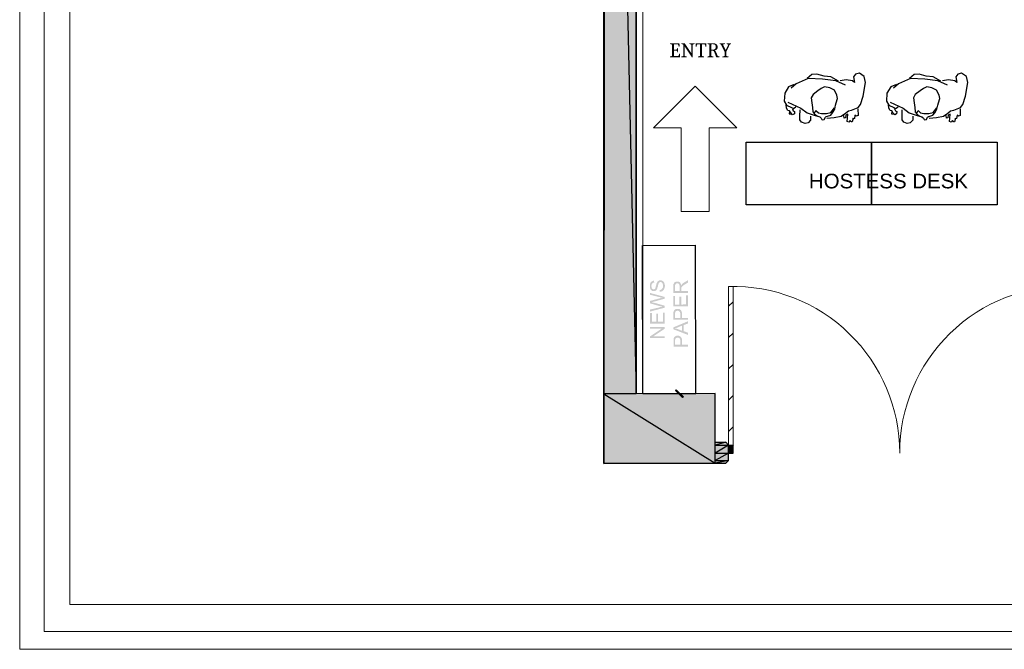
# Model space of a CAD drawing. Header units: millimetres. Extents: x 13115352 to 26511604, y 2875787 to 5794155.
# Tile 64 of 115: x 13220366 to 13227428, y 2880201 to 2884718. Entities that reach past the tile are written whole.
import ezdxf

# ---------------------------------------------------------------- set-up
doc = ezdxf.new("R2010")
doc.units = ezdxf.units.MM
doc.layers.get('0').update_dxf_attribs({"lineweight": 0})
doc.layers.get('Defpoints').update_dxf_attribs({"lineweight": 0})
doc.layers.add('A Counter', color=7, linetype='Continuous', lineweight=25)
doc.layers.add('CKD Equipments', color=5, linetype='Continuous', lineweight=0)
doc.layers.add('CT-WALL HATCH', color=250, linetype='Continuous')
doc.layers.add('CT_PARTITION WALL', color=6, linetype='Continuous')
doc.styles.add('Arial', font='arial.ttf')

# ---------------------------------------------------------------- blocks, each defined once
blk = doc.blocks.new('R87')
at = {"color": 0, "linetype": 'ByBlock'}
for p, q in [((-200.5, 798.4), (-258.1, 779.2)), ((-63.6, 788.8), (-200.5, 798.4)), ((20.4, 769.6), (-63.6, 788.8)), ((-258.1, 779.2), (-289.4, 728.8)), ((-289.4, 728.8), (-275, 692.8)), ((-275, 692.8), (-246.1, 673.6)), ((-246.1, 673.6), (-190.9, 690.4)), ((-190.9, 690.4), (-205.3, 668.8)), ((54.1, 748), (20.4, 769.6)), ((85.3, 685.6), (54.1, 748)), ((68.5, 748), (133.3, 755.2)), ((133.3, 755.2), (142.9, 738.4)), ((142.9, 738.4), (133.3, 724)), ((133.3, 724), (166.9, 721.6)), ((171.7, 712), (164.5, 709.6)), ((164.5, 709.6), (200.6, 702.4)), ((166.9, 721.6), (171.7, 712)), ((200.6, 695.2), (188.6, 680.8)), ((200.6, 702.4), (200.6, 695.2)), ((-205.3, 668.8), (-210.1, 604)), ((-210.1, 604), (-193.3, 546.4)), ((-154.9, 601.6), (-190.9, 500.8)), ((94.9, 654.4), (85.3, 685.6)), ((121.3, 628), (94.9, 654.4)), ((154.9, 589.6), (121.3, 628)), ((169.3, 654.4), (128.5, 652)), ((128.5, 652), (140.5, 635.2)), ((140.5, 635.2), (169.3, 632.8)), ((171.7, 620.8), (147.7, 613.6)), ((174.1, 520), (154.9, 589.6)), ((203, 654.4), (169.3, 654.4)), ((169.3, 632.8), (171.7, 620.8)), ((188.6, 680.8), (207.8, 671.2)), ((207.8, 671.2), (203, 654.4)), ((-190.9, 529.6), (-224.5, 450.5)), ((-190.9, 500.8), (-193.3, 368.9)), ((-95.5, 496.9), (-116.6, 448.1)), ((-50.1, 526.3), (-95.5, 496.9)), ((-16.5, 535.6), (-50.1, 526.3)), ((28.1, 528), (-16.5, 535.6)), ((51.7, 522.1), (28.1, 528)), ((91.2, 517.9), (51.7, 522.1)), ((128.5, 481.6), (80.5, 515.2)), ((129.9, 500.3), (91.2, 517.9)), ((156, 483.4), (129.9, 500.3)), ((188.6, 448.1), (174.1, 520)), ((-224.5, 450.5), (-226.9, 380.9)), ((-116.6, 448.1), (-121.6, 396)), ((-121.6, 396), (-100.6, 364.9)), ((142.9, 440.9), (128.5, 481.6)), ((147.7, 390.5), (142.9, 440.9)), ((167.8, 454), (156, 483.4)), ((173.6, 440.6), (167.8, 454)), ((181.2, 433), (173.6, 440.6)), ((203.1, 422.1), (181.2, 433)), ((194.7, 391), (206.4, 399.4)), ((209, 408.6), (203.1, 422.1)), ((206.4, 399.4), (209, 408.6)), ((-226.9, 380.9), (-238.9, 308.9)), ((-238.9, 308.9), (-231.7, 258.5)), ((-193.3, 368.9), (-186.1, 227.3)), ((-100.6, 364.9), (-72.8, 333.8)), ((-72.8, 333.8), (-33.3, 289.3)), ((49.1, 285.1), (94.6, 295.2)), ((94.6, 295.2), (140, 302.8)), ((123.7, 332.9), (142.9, 359.3)), ((135.7, 328.1), (123.7, 332.9)), ((142.9, 316.1), (135.7, 328.1)), ((135.7, 301.7), (142.9, 316.1)), ((140, 302.8), (163.5, 326.3)), ((142.9, 359.3), (147.7, 390.5)), ((154.9, 246.5), (171.7, 328.1)), ((163.5, 326.3), (176.2, 355.7)), ((171.7, 328.1), (181.4, 378.5)), ((176.2, 355.7), (182.1, 375.9)), ((182.1, 375.9), (194.7, 391)), ((-231.7, 258.5), (-186.1, 217.7)), ((-186.1, 227.3), (-123.7, 112.1)), ((-33.3, 289.3), (1.2, 274.2)), ((1.2, 274.2), (49.1, 285.1)), ((114.1, 181.7), (154.9, 246.5)), ((183.8, 284.9), (224.6, 287.3)), ((224.6, 287.3), (251, 265.7)), ((251, 200.9), (229.4, 181.7)), ((251, 265.7), (260.6, 236.9)), ((260.6, 236.9), (251, 200.9)), ((-123.7, 112.1), (-75.6, 66.5)), ((66.1, 47.3), (114.1, 181.7)), ((123.7, 107.3), (104.5, 131.3)), ((114.1, 88.1), (123.7, 107.3)), ((128.5, 97.7), (147.7, 107.3)), ((193.4, 179.3), (130.9, 174.5)), ((147.7, 107.3), (152.5, 121.7)), ((152.5, 121.7), (176.5, 121.7)), ((188.6, 104.9), (171.7, 88.1)), ((176.5, 121.7), (188.6, 104.9)), ((229.4, 181.7), (193.4, 179.3)), ((-116.5, 92.9), (-87.6, 37.7)), ((-87.6, 37.7), (-20.4, 6.5)), ((-20.4, 6.5), (58.9, 8.9)), ((58.9, 8.9), (97.3, 35.3)), ((126.1, 40.1), (90.1, 32.9)), ((97.3, 35.3), (114.1, 88.1)), ((147.7, 54.5), (126.1, 40.1)), ((150.1, 71.3), (147.7, 54.5)), ((171.7, 88.1), (150.1, 71.3)), ((157.3, 71.3), (181.4, 71.3)), ((181.4, 97.7), (174.1, 97.7)), ((181.4, 71.3), (181.4, 97.7))]:
    blk.add_line(p, q, dxfattribs=at)

msp = doc.modelspace()

# ---------------------------------------------------------------- hatches: boundary and pattern name
at = {"true_color": 0xdcdcdc}
h = msp.add_hatch(color=254, dxfattribs=at)
h.paths.add_polyline_path([(13224786.7, 2892350.6), (13224557.1, 2892350.6), (13224786.7, 2882033.7)])
h.paths.add_polyline_path([(13224557.1, 2892350.6), (13224786.7, 2882033.7), (13224557.1, 2882033.7)])
at = {"true_color": 0x545454}
for points in [[(13224957.7, 2882766.3), (13224956.2, 2882779.2), (13224959.1, 2882779.2), (13224960.5, 2882779.2), (13224962, 2882779.2), (13224963.4, 2882780.6), (13224964.8, 2882780.6), (13224966.3, 2882780.6), (13224966.3, 2882782.1), (13224967.7, 2882782.1), (13224969.1, 2882783.5), (13224970.6, 2882783.5), (13224972, 2882784.9), (13224972, 2882786.4), (13224973.4, 2882786.4), (13224974.9, 2882787.8), (13224974.9, 2882789.2), (13224976.3, 2882790.7), (13224976.3, 2882792.1), (13224977.7, 2882793.5), (13224977.7, 2882795), (13224979.2, 2882796.4), (13224979.2, 2882797.9), (13224979.2, 2882799.3), (13224979.2, 2882800.7), (13224980.6, 2882802.2), (13224980.6, 2882803.6), (13224980.6, 2882805), (13224980.6, 2882806.5), (13224980.6, 2882807.9), (13224980.6, 2882809.3), (13224980.6, 2882810.8), (13224980.6, 2882812.2), (13224980.6, 2882813.6), (13224980.6, 2882816.5), (13224980.6, 2882817.9), (13224979.1, 2882819.4), (13224979.1, 2882820.8), (13224979.1, 2882822.3), (13224977.7, 2882823.7), (13224977.7, 2882825.1), (13224977.7, 2882826.6), (13224976.3, 2882828), (13224976.3, 2882829.4), (13224974.8, 2882829.4), (13224973.4, 2882830.9), (13224973.4, 2882832.3), (13224971.9, 2882832.3), (13224970.5, 2882833.7), (13224969.1, 2882833.7), (13224967.6, 2882835.2), (13224966.2, 2882835.2), (13224964.8, 2882835.1), (13224963.3, 2882835.1), (13224961.9, 2882835.1), (13224960.5, 2882835.1), (13224959, 2882835.1), (13224957.6, 2882833.7), (13224956.2, 2882833.7), (13224954.7, 2882833.7), (13224954.7, 2882832.3), (13224953.3, 2882832.3), (13224953.3, 2882830.8), (13224951.9, 2882829.4), (13224950.4, 2882829.4), (13224950.4, 2882828), (13224949, 2882826.5), (13224949, 2882825.1), (13224949, 2882823.6), (13224947.6, 2882822.2), (13224947.6, 2882820.8), (13224947.6, 2882819.3), (13224946.1, 2882817.9), (13224946.1, 2882816.5), (13224946.1, 2882815), (13224944.7, 2882813.6), (13224944.7, 2882810.7), (13224944.7, 2882809.3), (13224943.3, 2882807.9), (13224943.3, 2882805), (13224943.3, 2882803.5), (13224941.9, 2882800.7), (13224941.9, 2882799.2), (13224941.9, 2882797.8), (13224940.4, 2882796.4), (13224940.4, 2882794.9), (13224940.4, 2882793.5), (13224940.4, 2882792.1), (13224939, 2882790.6), (13224939, 2882789.2), (13224939, 2882787.8), (13224937.6, 2882787.8), (13224937.6, 2882786.3), (13224937.6, 2882784.9), (13224936.1, 2882783.4), (13224934.7, 2882782), (13224934.7, 2882780.6), (13224933.3, 2882779.1), (13224931.8, 2882777.7), (13224930.4, 2882776.3), (13224929, 2882774.8), (13224927.5, 2882773.4), (13224926.1, 2882773.4), (13224924.7, 2882772), (13224923.2, 2882771.9), (13224921.8, 2882771.9), (13224920.4, 2882770.5), (13224918.9, 2882770.5), (13224917.5, 2882770.5), (13224916.1, 2882770.5), (13224914.6, 2882770.5), (13224913.2, 2882770.5), (13224911.8, 2882770.5), (13224910.3, 2882770.5), (13224908.9, 2882770.5), (13224907.5, 2882770.5), (13224906, 2882771.9), (13224904.6, 2882771.9), (13224903.1, 2882771.9), (13224901.7, 2882773.4), (13224900.3, 2882773.4), (13224900.3, 2882774.8), (13224898.8, 2882774.8), (13224897.4, 2882776.2), (13224896, 2882777.7), (13224894.5, 2882779.1), (13224893.1, 2882780.5), (13224891.7, 2882782), (13224891.6, 2882783.4), (13224890.2, 2882784.8), (13224890.2, 2882786.3), (13224888.8, 2882787.7), (13224888.8, 2882789.1), (13224888.8, 2882790.6), (13224887.3, 2882792), (13224887.3, 2882793.4), (13224887.3, 2882794.9), (13224885.9, 2882796.3), (13224885.9, 2882797.7), (13224885.9, 2882799.2), (13224885.9, 2882800.6), (13224885.9, 2882802), (13224885.9, 2882803.5), (13224885.9, 2882804.9), (13224885.9, 2882806.3), (13224885.9, 2882807.8), (13224885.9, 2882809.2), (13224885.9, 2882810.6), (13224885.9, 2882812.1), (13224885.9, 2882813.5), (13224885.9, 2882815), (13224885.9, 2882816.4), (13224887.3, 2882817.8), (13224887.3, 2882819.3), (13224887.3, 2882820.7), (13224887.3, 2882822.1), (13224888.7, 2882823.6), (13224888.7, 2882825), (13224888.7, 2882826.4), (13224890.2, 2882827.9), (13224890.2, 2882829.3), (13224891.6, 2882830.7), (13224891.6, 2882832.2), (13224893, 2882833.6), (13224893, 2882835.1), (13224894.4, 2882835.1), (13224895.9, 2882836.5), (13224895.9, 2882837.9), (13224897.3, 2882837.9), (13224898.7, 2882839.4), (13224900.2, 2882839.4), (13224900.2, 2882840.8), (13224901.6, 2882840.8), (13224903.1, 2882842.2), (13224904.5, 2882842.2), (13224904.5, 2882843.7), (13224905.9, 2882843.7), (13224907.4, 2882843.7), (13224908.8, 2882843.7), (13224910.2, 2882845.1), (13224911.7, 2882845.1), (13224913.1, 2882845.1), (13224914.5, 2882845.1), (13224916, 2882845.1), (13224917.4, 2882832.2), (13224916, 2882832.2), (13224914.5, 2882832.2), (13224913.1, 2882830.8), (13224911.7, 2882830.8), (13224910.2, 2882830.8), (13224908.8, 2882829.3), (13224907.4, 2882829.3), (13224905.9, 2882829.3), (13224905.9, 2882827.9), (13224904.5, 2882826.5), (13224903.1, 2882826.5), (13224903.1, 2882825), (13224901.6, 2882823.6), (13224900.2, 2882822.1), (13224900.2, 2882820.7), (13224900.2, 2882819.3), (13224898.8, 2882817.8), (13224898.8, 2882816.4), (13224898.8, 2882815), (13224898.8, 2882813.5), (13224897.4, 2882810.7), (13224897.4, 2882809.2), (13224897.4, 2882807.8), (13224897.4, 2882806.4), (13224897.4, 2882804.9), (13224897.4, 2882803.5), (13224897.4, 2882802.1), (13224898.8, 2882800.6), (13224898.8, 2882799.2), (13224898.8, 2882797.7), (13224898.8, 2882796.3), (13224898.8, 2882794.9), (13224900.2, 2882793.4), (13224900.2, 2882792), (13224900.2, 2882790.6), (13224901.7, 2882790.6), (13224901.7, 2882789.1), (13224903.1, 2882787.7), (13224904.6, 2882786.3), (13224906, 2882786.3), (13224906, 2882784.8), (13224907.4, 2882784.8), (13224908.9, 2882783.4), (13224910.3, 2882783.4), (13224911.7, 2882783.4), (13224913.2, 2882783.4), (13224914.6, 2882783.4), (13224916, 2882783.4), (13224917.5, 2882783.4), (13224918.9, 2882784.9), (13224920.3, 2882784.9), (13224921.8, 2882786.3), (13224923.2, 2882787.7), (13224923.2, 2882789.2), (13224924.6, 2882789.2), (13224924.6, 2882790.6), (13224926.1, 2882792), (13224926.1, 2882793.5), (13224926.1, 2882794.9), (13224927.5, 2882796.4), (13224927.5, 2882797.8), (13224927.5, 2882799.2), (13224928.9, 2882800.7), (13224928.9, 2882803.5), (13224928.9, 2882805), (13224930.4, 2882806.4), (13224930.4, 2882807.8), (13224930.4, 2882810.7), (13224930.4, 2882812.1), (13224931.8, 2882813.6), (13224931.8, 2882815), (13224931.8, 2882816.4), (13224933.2, 2882819.3), (13224933.2, 2882820.8), (13224933.2, 2882822.2), (13224933.2, 2882823.6), (13224934.6, 2882825.1), (13224934.6, 2882826.5), (13224934.6, 2882827.9), (13224936.1, 2882829.4), (13224936.1, 2882830.8), (13224937.5, 2882832.2), (13224937.5, 2882833.7), (13224938.9, 2882835.1), (13224938.9, 2882836.5), (13224940.4, 2882838), (13224941.8, 2882839.4), (13224943.2, 2882840.9), (13224944.7, 2882842.3), (13224946.1, 2882843.7), (13224947.5, 2882843.7), (13224949, 2882845.2), (13224950.4, 2882846.6), (13224951.8, 2882846.6), (13224953.3, 2882848), (13224954.7, 2882848.1), (13224956.1, 2882848.1), (13224957.6, 2882848.1), (13224959, 2882848.1), (13224960.4, 2882848.1), (13224961.9, 2882848.1), (13224963.3, 2882848.1), (13224964.8, 2882848.1), (13224966.2, 2882848.1), (13224967.6, 2882848.1), (13224969.1, 2882848.1), (13224970.5, 2882848.1), (13224971.9, 2882846.6), (13224973.4, 2882846.6), (13224974.8, 2882845.2), (13224976.2, 2882843.8), (13224977.7, 2882843.8), (13224979.1, 2882843.8), (13224979.1, 2882842.3), (13224980.5, 2882840.9), (13224982, 2882840.9), (13224983.4, 2882839.5), (13224983.4, 2882838), (13224984.9, 2882838), (13224984.9, 2882836.6), (13224986.3, 2882835.2), (13224987.7, 2882833.7), (13224987.7, 2882832.3), (13224989.2, 2882830.9), (13224989.2, 2882829.4), (13224990.6, 2882828), (13224990.6, 2882826.6), (13224990.6, 2882825.1), (13224992.1, 2882823.7), (13224992.1, 2882822.3), (13224992.1, 2882820.8), (13224992.1, 2882819.4), (13224992.1, 2882818), (13224992.1, 2882816.5), (13224993.5, 2882815.1), (13224993.5, 2882813.7), (13224993.5, 2882812.2), (13224993.5, 2882810.8), (13224993.5, 2882809.4), (13224993.5, 2882806.5), (13224993.5, 2882805.1), (13224993.5, 2882803.6), (13224992.1, 2882802.2), (13224992.1, 2882800.7), (13224992.1, 2882799.3), (13224992.1, 2882797.9), (13224992.1, 2882796.4), (13224992.1, 2882795), (13224992.1, 2882793.6), (13224990.7, 2882792.1), (13224990.7, 2882790.7), (13224989.2, 2882789.3), (13224989.2, 2882787.8), (13224989.2, 2882786.4), (13224987.8, 2882785), (13224987.8, 2882783.5), (13224986.4, 2882782.1), (13224984.9, 2882780.6), (13224984.9, 2882779.2), (13224983.5, 2882777.8), (13224982.1, 2882776.3), (13224980.6, 2882774.9), (13224979.2, 2882774.9), (13224979.2, 2882773.5), (13224977.8, 2882772), (13224976.3, 2882772), (13224974.9, 2882770.6), (13224973.5, 2882769.1), (13224972, 2882769.1), (13224970.6, 2882769.1), (13224969.2, 2882767.7), (13224967.7, 2882767.7), (13224966.3, 2882767.7), (13224964.9, 2882766.3), (13224963.4, 2882766.3), (13224962, 2882766.3), (13224960.6, 2882766.3), (13224959.1, 2882766.3)], [(13224992.3, 2882651.5), (13224887.6, 2882624.1), (13224887.5, 2882638.4), (13224956.4, 2882654.3), (13224957.8, 2882654.3), (13224959.3, 2882655.8), (13224960.7, 2882655.8), (13224962.1, 2882655.8), (13224963.6, 2882655.8), (13224965, 2882655.8), (13224966.4, 2882657.2), (13224967.9, 2882657.2), (13224969.3, 2882657.2), (13224970.7, 2882657.2), (13224972.2, 2882657.2), (13224973.6, 2882658.6), (13224975.1, 2882658.6), (13224976.5, 2882658.6), (13224977.9, 2882658.6), (13224975.1, 2882660.1), (13224972.2, 2882660.1), (13224970.7, 2882660.1), (13224969.3, 2882661.5), (13224966.4, 2882661.5), (13224965, 2882661.5), (13224963.6, 2882661.5), (13224962.1, 2882662.9), (13224960.7, 2882662.9), (13224959.3, 2882662.9), (13224957.8, 2882662.9), (13224887.5, 2882682.9), (13224887.5, 2882700.1), (13224940.5, 2882714.6), (13224942, 2882714.6), (13224943.4, 2882716), (13224944.8, 2882716), (13224946.3, 2882716), (13224947.7, 2882716), (13224949.1, 2882717.4), (13224950.6, 2882717.5), (13224952, 2882717.5), (13224953.4, 2882717.5), (13224954.9, 2882718.9), (13224956.3, 2882718.9), (13224957.8, 2882718.9), (13224959.2, 2882718.9), (13224960.6, 2882720.3), (13224962.1, 2882720.3), (13224963.5, 2882720.3), (13224964.9, 2882720.3), (13224966.4, 2882720.3), (13224967.8, 2882721.8), (13224969.2, 2882721.8), (13224970.7, 2882721.8), (13224972.1, 2882721.8), (13224973.5, 2882721.8), (13224975, 2882721.8), (13224975, 2882723.2), (13224976.4, 2882723.2), (13224975, 2882723.2), (13224973.5, 2882723.2), (13224972.1, 2882723.2), (13224970.7, 2882724.7), (13224969.2, 2882724.7), (13224967.8, 2882724.7), (13224966.4, 2882724.6), (13224964.9, 2882724.6), (13224963.5, 2882726.1), (13224962, 2882726.1), (13224960.6, 2882726.1), (13224959.2, 2882726.1), (13224957.7, 2882727.5), (13224956.3, 2882727.5), (13224954.9, 2882727.5), (13224887.4, 2882744.6), (13224887.4, 2882757.5), (13224992.2, 2882729), (13224992.2, 2882716.1), (13224911.9, 2882694.4), (13224910.4, 2882694.4), (13224909, 2882693), (13224906.1, 2882693), (13224904.7, 2882693), (13224903.3, 2882691.6), (13224901.8, 2882691.6), (13224900.4, 2882691.6), (13224901.8, 2882690.1), (13224903.3, 2882690.1), (13224904.7, 2882690.1), (13224906.1, 2882690.1), (13224907.6, 2882688.7), (13224909, 2882688.7), (13224910.4, 2882688.7), (13224911.9, 2882688.7), (13224992.3, 2882665.8)], [(13225158.7, 2882661.8), (13225054, 2882661.6), (13225053.9, 2882736.2), (13225066.8, 2882736.3), (13225066.9, 2882674.6), (13225098.5, 2882674.6), (13225098.4, 2882732), (13225111.3, 2882732), (13225111.4, 2882674.6), (13225145.8, 2882674.7), (13225145.7, 2882739.2), (13225158.6, 2882739.3)], [(13224992.4, 2882538.1), (13224887.7, 2882538), (13224887.6, 2882612.6), (13224900.5, 2882612.6), (13224900.6, 2882550.9), (13224932.1, 2882551), (13224932.1, 2882608.4), (13224943.5, 2882608.4), (13224945.1, 2882551), (13224979.5, 2882551), (13224979.4, 2882615.6), (13224992.3, 2882615.6)], [(13224992.6, 2882433.4), (13224887.8, 2882433.2), (13224887.8, 2882446.1), (13224969.5, 2882500.8), (13224887.7, 2882500.7), (13224887.7, 2882513.6), (13224992.5, 2882513.7), (13224992.5, 2882500.8), (13224910.8, 2882446.2), (13224992.6, 2882446.3)]]:
    msp.add_hatch(color=251, dxfattribs=at).paths.add_polyline_path(points)
h = msp.add_hatch(color=251, dxfattribs=at)
h.paths.add_polyline_path([(13225158.6, 2882757.9), (13225053.9, 2882757.8), (13225053.8, 2882803.7), (13225053.8, 2882805.1), (13225053.8, 2882806.6), (13225053.8, 2882809.4), (13225053.8, 2882810.9), (13225055.2, 2882812.3), (13225055.2, 2882813.7), (13225055.2, 2882815.2), (13225055.2, 2882816.6), (13225055.2, 2882818), (13225055.2, 2882819.5), (13225055.2, 2882820.9), (13225056.6, 2882820.9), (13225056.6, 2882822.4), (13225056.6, 2882823.8), (13225058.1, 2882825.2), (13225058.1, 2882826.7), (13225059.5, 2882828.1), (13225059.5, 2882829.5), (13225060.9, 2882831), (13225062.4, 2882832.4), (13225063.8, 2882833.8), (13225065.2, 2882833.8), (13225065.2, 2882835.3), (13225066.7, 2882835.3), (13225068.1, 2882836.7), (13225069.5, 2882836.7), (13225071, 2882838.2), (13225072.4, 2882838.2), (13225073.8, 2882839.6), (13225075.3, 2882839.6), (13225076.7, 2882839.6), (13225078.1, 2882839.6), (13225079.6, 2882839.6), (13225082.4, 2882839.6), (13225083.9, 2882839.6), (13225085.3, 2882839.6), (13225086.7, 2882839.6), (13225088.2, 2882839.6), (13225089.6, 2882839.6), (13225091.1, 2882839.6), (13225092.5, 2882838.2), (13225093.9, 2882838.2), (13225095.4, 2882838.2), (13225095.4, 2882836.8), (13225096.8, 2882836.8), (13225098.2, 2882835.3), (13225099.7, 2882833.9), (13225101.1, 2882833.9), (13225101.1, 2882832.5), (13225102.5, 2882832.5), (13225102.5, 2882831), (13225104, 2882831), (13225104, 2882829.6), (13225105.4, 2882828.2), (13225105.4, 2882826.7), (13225106.9, 2882826.7), (13225106.9, 2882825.3), (13225106.9, 2882823.9), (13225108.3, 2882822.4), (13225108.3, 2882821), (13225108.3, 2882819.6), (13225109.7, 2882818.1), (13225109.7, 2882816.7), (13225109.7, 2882815.3), (13225109.7, 2882813.8), (13225111.2, 2882812.4), (13225111.2, 2882810.9), (13225111.2, 2882812.4), (13225112.6, 2882813.8), (13225112.6, 2882815.3), (13225114, 2882816.7), (13225114, 2882818.1), (13225115.5, 2882818.1), (13225115.5, 2882819.6), (13225116.9, 2882821), (13225118.3, 2882821), (13225118.3, 2882822.4), (13225119.8, 2882823.9), (13225121.2, 2882823.9), (13225121.2, 2882825.3), (13225122.6, 2882825.3), (13225124.1, 2882826.8), (13225125.5, 2882828.2), (13225126.9, 2882828.2), (13225128.4, 2882829.6), (13225128.4, 2882831.1), (13225129.8, 2882831.1), (13225158.5, 2882848.3), (13225158.5, 2882831.1), (13225137, 2882818.2), (13225134.1, 2882816.7), (13225132.7, 2882815.3), (13225131.3, 2882815.3), (13225131.3, 2882813.8), (13225129.8, 2882813.8), (13225128.4, 2882812.4), (13225127, 2882811), (13225125.5, 2882811), (13225125.5, 2882809.5), (13225124.1, 2882809.5), (13225122.7, 2882808.1), (13225121.2, 2882806.7), (13225119.8, 2882805.2), (13225118.4, 2882805.2), (13225116.9, 2882803.8), (13225116.9, 2882802.3), (13225115.5, 2882802.3), (13225115.5, 2882800.9), (13225114.1, 2882799.5), (13225114.1, 2882798), (13225112.6, 2882796.6), (13225112.6, 2882795.2), (13225112.6, 2882793.7), (13225112.6, 2882792.3), (13225112.6, 2882790.9), (13225112.6, 2882789.4), (13225112.6, 2882788), (13225112.7, 2882786.6), (13225112.7, 2882770.8), (13225158.6, 2882770.8)])
h.paths.add_polyline_path([(13225099.8, 2882770.8), (13225099.7, 2882800.9), (13225099.7, 2882802.3), (13225099.7, 2882803.8), (13225099.7, 2882805.2), (13225099.7, 2882808.1), (13225099.7, 2882809.5), (13225099.7, 2882810.9), (13225098.3, 2882812.4), (13225098.3, 2882813.8), (13225098.3, 2882815.2), (13225096.8, 2882816.7), (13225096.8, 2882818.1), (13225095.4, 2882819.5), (13225095.4, 2882821), (13225093.9, 2882821), (13225093.9, 2882822.4), (13225092.5, 2882823.8), (13225091.1, 2882823.8), (13225089.6, 2882825.3), (13225088.2, 2882825.3), (13225086.8, 2882825.3), (13225085.3, 2882825.3), (13225083.9, 2882826.7), (13225082.5, 2882826.7), (13225081, 2882826.7), (13225079.6, 2882825.3), (13225078.2, 2882825.3), (13225076.7, 2882825.3), (13225075.3, 2882825.3), (13225073.9, 2882823.8), (13225072.4, 2882822.4), (13225071, 2882820.9), (13225069.6, 2882819.5), (13225068.1, 2882818.1), (13225068.1, 2882816.6), (13225068.1, 2882815.2), (13225066.7, 2882813.8), (13225066.7, 2882812.3), (13225066.7, 2882809.5), (13225065.3, 2882808), (13225065.3, 2882806.6), (13225065.3, 2882805.1), (13225065.3, 2882803.7), (13225065.3, 2882770.7)])
h = msp.add_hatch(color=251, dxfattribs=at)
h.paths.add_polyline_path([(13225158.9, 2882565.6), (13225055.5, 2882565.5), (13225055.5, 2882604.2), (13225055.5, 2882605.7), (13225055.5, 2882607.1), (13225055.5, 2882608.5), (13225055.5, 2882610), (13225055.5, 2882612.8), (13225055.5, 2882614.3), (13225055.5, 2882615.7), (13225055.5, 2882617.1), (13225055.5, 2882618.6), (13225055.5, 2882620), (13225055.5, 2882621.4), (13225056.9, 2882622.9), (13225056.9, 2882624.3), (13225056.9, 2882625.7), (13225058.3, 2882627.2), (13225058.3, 2882628.6), (13225059.8, 2882630.1), (13225059.8, 2882631.5), (13225061.2, 2882632.9), (13225062.6, 2882634.4), (13225062.6, 2882635.8), (13225064.1, 2882635.8), (13225065.5, 2882637.2), (13225066.9, 2882638.7), (13225068.4, 2882640.1), (13225069.8, 2882640.1), (13225071.2, 2882640.1), (13225071.2, 2882641.6), (13225072.7, 2882641.6), (13225074.1, 2882641.6), (13225075.5, 2882643), (13225077, 2882643), (13225078.4, 2882643), (13225079.8, 2882643), (13225081.3, 2882643), (13225082.7, 2882643), (13225084.1, 2882643), (13225085.6, 2882643), (13225087, 2882643), (13225088.4, 2882643), (13225089.9, 2882643), (13225091.3, 2882643), (13225092.8, 2882643), (13225094.2, 2882643), (13225095.6, 2882641.6), (13225097.1, 2882641.6), (13225098.5, 2882641.6), (13225099.9, 2882640.2), (13225101.4, 2882640.2), (13225102.8, 2882638.7), (13225104.2, 2882637.3), (13225105.7, 2882635.9), (13225107.1, 2882635.9), (13225107.1, 2882634.4), (13225108.6, 2882634.4), (13225110, 2882633), (13225110, 2882631.6), (13225111.4, 2882630.1), (13225111.4, 2882628.7), (13225112.9, 2882627.3), (13225112.9, 2882625.8), (13225114.3, 2882624.4), (13225114.3, 2882623), (13225114.3, 2882621.5), (13225114.3, 2882620.1), (13225115.7, 2882618.7), (13225115.7, 2882617.2), (13225115.8, 2882615.8), (13225115.8, 2882614.3), (13225115.8, 2882612.9), (13225115.8, 2882611.5), (13225115.8, 2882608.6), (13225115.8, 2882607.2), (13225115.8, 2882605.7), (13225115.8, 2882578.5), (13225158.9, 2882578.5)])
h.paths.add_polyline_path([(13225104.3, 2882578.5), (13225104.3, 2882605.7), (13225104.3, 2882607.2), (13225104.3, 2882608.6), (13225104.3, 2882610), (13225104.3, 2882611.5), (13225102.8, 2882614.3), (13225102.8, 2882615.8), (13225102.8, 2882617.2), (13225101.4, 2882618.6), (13225101.4, 2882620.1), (13225101.4, 2882621.5), (13225100, 2882622.9), (13225098.5, 2882624.4), (13225097.1, 2882625.8), (13225095.6, 2882627.2), (13225094.2, 2882627.2), (13225092.8, 2882628.7), (13225091.3, 2882628.7), (13225089.9, 2882628.7), (13225088.5, 2882630.1), (13225087, 2882630.1), (13225085.6, 2882630.1), (13225084.2, 2882630.1), (13225082.7, 2882630.1), (13225081.3, 2882628.7), (13225079.9, 2882628.6), (13225078.4, 2882628.6), (13225077, 2882627.2), (13225075.6, 2882627.2), (13225074.1, 2882627.2), (13225074.1, 2882625.8), (13225072.7, 2882625.8), (13225071.3, 2882624.3), (13225071.3, 2882622.9), (13225069.8, 2882622.9), (13225069.8, 2882621.5), (13225068.4, 2882620), (13225068.4, 2882618.6), (13225068.4, 2882617.2), (13225067, 2882615.7), (13225067, 2882614.3), (13225067, 2882612.8), (13225067, 2882611.4), (13225067, 2882610), (13225067, 2882608.5), (13225067, 2882607.1), (13225067, 2882604.2), (13225067, 2882578.4)])
h = msp.add_hatch(color=251, dxfattribs=at)
h.paths.add_polyline_path([(13225159, 2882456.5), (13225055.6, 2882496.6), (13225055.6, 2882510.9), (13225158.9, 2882554.1), (13225158.9, 2882538.3), (13225127.4, 2882526.8), (13225127.4, 2882483.8), (13225159, 2882472.3)])
h.paths.add_polyline_path([(13225115.9, 2882486.6), (13225115.9, 2882522.5), (13225087.2, 2882511), (13225085.8, 2882511), (13225084.3, 2882509.5), (13225082.9, 2882509.5), (13225081.5, 2882509.5), (13225080, 2882508.1), (13225078.6, 2882508.1), (13225077.2, 2882506.7), (13225075.7, 2882506.7), (13225074.3, 2882506.7), (13225072.8, 2882506.7), (13225071.4, 2882505.2), (13225070, 2882505.2), (13225068.5, 2882505.2), (13225068.5, 2882503.8), (13225067.1, 2882503.8), (13225065.7, 2882503.8), (13225067.1, 2882503.8), (13225068.5, 2882503.8), (13225070, 2882502.3), (13225071.4, 2882502.3), (13225072.9, 2882502.4), (13225074.3, 2882502.4), (13225075.7, 2882500.9), (13225077.2, 2882500.9), (13225078.6, 2882500.9), (13225080, 2882500.9), (13225081.5, 2882499.5), (13225082.9, 2882499.5), (13225084.3, 2882499.5), (13225085.8, 2882498.1)])
h = msp.add_hatch(color=251, dxfattribs=at)
h.paths.add_polyline_path([(13225159.1, 2882371.9), (13225055.8, 2882371.7), (13225055.8, 2882410.5), (13225055.7, 2882413.4), (13225055.7, 2882414.8), (13225055.7, 2882416.2), (13225055.7, 2882417.7), (13225055.7, 2882419.1), (13225055.7, 2882420.5), (13225055.7, 2882422), (13225055.7, 2882423.4), (13225055.7, 2882424.8), (13225055.7, 2882426.3), (13225057.2, 2882427.7), (13225057.2, 2882430.6), (13225057.2, 2882432), (13225057.2, 2882433.4), (13225058.6, 2882433.4), (13225058.6, 2882434.9), (13225058.6, 2882436.3), (13225060, 2882437.8), (13225060, 2882439.2), (13225061.5, 2882439.2), (13225061.5, 2882440.6), (13225062.9, 2882442.1), (13225064.3, 2882442.1), (13225064.3, 2882443.5), (13225065.8, 2882444.9), (13225067.2, 2882444.9), (13225068.6, 2882446.4), (13225070.1, 2882446.4), (13225070.1, 2882447.8), (13225071.5, 2882447.8), (13225072.9, 2882447.8), (13225072.9, 2882449.3), (13225074.4, 2882449.3), (13225075.8, 2882449.3), (13225077.2, 2882450.7), (13225078.7, 2882450.7), (13225080.1, 2882450.7), (13225081.5, 2882450.7), (13225083, 2882450.7), (13225084.4, 2882450.7), (13225085.8, 2882450.7), (13225087.3, 2882450.7), (13225088.7, 2882450.7), (13225090.1, 2882450.7), (13225091.6, 2882450.7), (13225093, 2882450.7), (13225094.4, 2882450.7), (13225095.9, 2882449.3), (13225097.3, 2882449.3), (13225098.8, 2882447.9), (13225100.2, 2882447.9), (13225101.6, 2882446.4), (13225103.1, 2882446.4), (13225104.5, 2882445), (13225105.9, 2882443.6), (13225107.4, 2882443.6), (13225107.4, 2882442.1), (13225108.8, 2882442.1), (13225108.8, 2882440.7), (13225110.2, 2882440.7), (13225110.2, 2882439.3), (13225111.7, 2882437.8), (13225111.7, 2882436.4), (13225113.1, 2882435), (13225113.1, 2882433.5), (13225114.6, 2882432.1), (13225114.6, 2882430.7), (13225114.6, 2882429.2), (13225116, 2882427.8), (13225116, 2882426.3), (13225116, 2882424.9), (13225116, 2882423.5), (13225116, 2882422), (13225116, 2882420.6), (13225116, 2882417.7), (13225116, 2882416.3), (13225117.5, 2882414.9), (13225117.5, 2882413.4), (13225117.5, 2882412), (13225117.5, 2882386.2), (13225159.1, 2882386.2)])
h.paths.add_polyline_path([(13225104.6, 2882386.2), (13225104.5, 2882412), (13225104.5, 2882414.9), (13225104.5, 2882416.3), (13225104.5, 2882417.7), (13225104.5, 2882419.2), (13225104.5, 2882420.6), (13225103.1, 2882422), (13225103.1, 2882423.5), (13225103.1, 2882424.9), (13225103.1, 2882426.3), (13225101.7, 2882427.8), (13225101.7, 2882429.2), (13225100.2, 2882430.6), (13225100.2, 2882432.1), (13225098.8, 2882432.1), (13225097.3, 2882433.5), (13225095.9, 2882433.5), (13225095.9, 2882434.9), (13225094.5, 2882434.9), (13225093, 2882436.4), (13225091.6, 2882436.4), (13225090.2, 2882436.4), (13225088.7, 2882436.4), (13225087.3, 2882436.4), (13225085.9, 2882436.4), (13225084.4, 2882436.4), (13225083, 2882436.4), (13225081.6, 2882436.3), (13225080.1, 2882436.3), (13225078.7, 2882436.3), (13225077.2, 2882434.9), (13225075.8, 2882434.9), (13225074.4, 2882433.5), (13225072.9, 2882433.5), (13225072.9, 2882432), (13225071.5, 2882430.6), (13225070.1, 2882429.2), (13225068.6, 2882427.7), (13225068.6, 2882426.3), (13225068.6, 2882424.9), (13225068.7, 2882423.4), (13225067.2, 2882422), (13225067.2, 2882420.5), (13225067.2, 2882419.1), (13225067.2, 2882417.7), (13225067.2, 2882416.2), (13225067.2, 2882414.8), (13225067.2, 2882411.9), (13225067.3, 2882386.1)])
at = {"true_color": 0xdcdcdc}
h = msp.add_hatch(color=254, dxfattribs=at)
h.paths.add_polyline_path([(13225355, 2882035.1), (13224557.1, 2882033.7), (13225355, 2881535.7)])
h.paths.add_polyline_path([(13224557.1, 2882033.7), (13225355, 2881535.7), (13224557.1, 2881534.3)])
h = msp.add_hatch(color=5)
h.paths.add_polyline_path([(13225355, 2881686.4), (13225431, 2881686.4), (13225355, 2881666.3)])
h.paths.add_polyline_path([(13225431, 2881686.4), (13225355, 2881666.3), (13225451.1, 2881666.3)])
h = msp.add_hatch(color=5)
h.paths.add_polyline_path([(13225355, 2881666.3), (13225451.1, 2881666.3), (13225355, 2881608.9)])
h.paths.add_polyline_path([(13225451.1, 2881666.3), (13225355, 2881608.9), (13225451.1, 2881608.9)])
h = msp.add_hatch(color=5)
h.paths.add_polyline_path([(13225451.1, 2881666.3), (13225482.7, 2881666.3), (13225451.1, 2881608.9)])
h.paths.add_polyline_path([(13225482.7, 2881666.3), (13225451.1, 2881608.9), (13225482.7, 2881608.9)])
h = msp.add_hatch(color=5)
h.paths.add_polyline_path([(13225355, 2881608.9), (13225451.1, 2881608.9), (13225355, 2881554.4)])
h.paths.add_polyline_path([(13225451.1, 2881608.9), (13225355, 2881554.4), (13225451.1, 2881554.4)])
h = msp.add_hatch(color=5)
h.paths.add_polyline_path([(13225355, 2881554.4), (13225451.1, 2881554.4), (13225355, 2881535.7)])
h.paths.add_polyline_path([(13225451.1, 2881554.4), (13225355, 2881535.7), (13225431, 2881535.7)])
at = {"layer": 'CT-WALL HATCH'}
h = msp.add_hatch(dxfattribs=at)
h.set_pattern_fill('ANSI31', color=0, scale=50)
h.set_pattern_definition([(45, (-94127.56, 1509.2), (-112.2532015, 112.2532015), [])])
h.paths.add_polyline_path([(13225482.7, 2882804.3, 0.006604), (13225451.1, 2882803.9), (13225451.1, 2881666.3), (13225482.7, 2881666.3)])
h.paths.add_polyline_path([(13227905.2, 2882806.8, 0.006603), (13227873.6, 2882807.2), (13227873.6, 2881669.2), (13227905.2, 2881669.2)])
h.paths.add_polyline_path([(13224842.1, 2896768.8), (13225225.9, 2896768.8), (13225225.9, 2896941.8), (13224842.1, 2896941.8)], flags=9)
h.paths.add_polyline_path([(13225806.6, 2898635.9), (13226105, 2898635.9), (13226105, 2898808.1), (13225806.6, 2898808.1)], flags=9)
h.paths.add_polyline_path([(13225317.6, 2896699.4), (13225616, 2896699.4), (13225616, 2896871.6), (13225317.6, 2896871.6)], flags=9)
h.paths.add_polyline_path([(13226417.9, 2896750.1), (13226597.6, 2896750.1), (13226597.6, 2896920.7), (13226417.9, 2896920.7)], flags=9)
h.paths.add_polyline_path([(13226306.8, 2897090.6), (13226940.9, 2897090.6), (13226940.9, 2897416.6), (13226306.8, 2897416.6)], flags=9)
h.paths.add_polyline_path([(13226860.6, 2896669.7), (13227404.9, 2896669.7), (13227404.9, 2897073.3), (13226860.6, 2897073.3)], flags=9)
h.paths.add_polyline_path([(13225798.3, 2896749.2), (13225977.9, 2896749.2), (13225977.9, 2896919.8), (13225798.3, 2896919.8)], flags=9)
h.paths.add_polyline_path([(13236227.4, 2892720.1), (13236820.5, 2892720.1), (13236820.5, 2893050.6), (13236227.4, 2893050.6)], flags=9)
h.paths.add_polyline_path([(13232717.7, 2898378.9), (13233142.3, 2898379), (13233142.4, 2898078.7), (13232717.8, 2898078.6)], flags=9)
h.paths.add_polyline_path([(13224842.1, 2897886.4), (13225225.9, 2897886.4), (13225225.9, 2898059.3), (13224842.1, 2898059.3)], flags=9)
h.paths.add_polyline_path([(13244812, 2896387.4), (13245730.7, 2896387.4), (13245730.7, 2896721.1), (13244812, 2896721.1)], flags=9)
h.paths.add_polyline_path([(13225322.8, 2897706.6), (13225657.2, 2897706.6), (13225657.2, 2897990.9), (13225322.8, 2897990.9)], flags=9)
h.paths.add_polyline_path([(13227350.3, 2897342.4), (13228048.9, 2897342.4), (13228048.9, 2897592.6), (13227350.3, 2897592.6)], flags=9)
h.paths.add_polyline_path([(13226513.7, 2897556.6), (13227461.2, 2897556.6), (13227461.2, 2897920.5), (13226513.7, 2897920.5)], flags=9)
h.paths.add_polyline_path([(13225036, 2898536.4), (13225419.7, 2898536.4), (13225419.7, 2898709.3), (13225036, 2898709.3)], flags=9)
h.paths.add_polyline_path([(13226410.9, 2898155.6), (13227005.4, 2898155.6), (13227005.4, 2898267.5), (13226410.9, 2898267.5)], flags=9)
h.paths.add_polyline_path([(13227087.7, 2898231), (13227548.9, 2898231), (13227548.9, 2898422.1), (13227087.7, 2898422.1)], flags=9)
h.paths.add_polyline_path([(13228126.3, 2898066.3), (13228907.5, 2898066.3), (13228907.5, 2898238.3), (13228126.3, 2898238.3)], flags=9)
h.paths.add_polyline_path([(13228099, 2898377.8), (13228375, 2898377.8), (13228375, 2898473.4), (13228099, 2898473.4)], flags=9)
h.paths.add_polyline_path([(13228513.4, 2898377.8), (13228789.4, 2898377.8), (13228789.4, 2898473.4), (13228513.4, 2898473.4)], flags=9)
h.paths.add_polyline_path([(13227399.6, 2898404.2), (13228144.6, 2898404.2), (13228144.6, 2898731.3), (13227399.6, 2898731.3)], flags=9)
h.paths.add_polyline_path([(13227518, 2896695.6), (13228113.9, 2896695.6), (13228113.9, 2897022.8), (13227518, 2897022.8)], flags=9)
h.paths.add_polyline_path([(13228419.5, 2896724.2), (13228700.6, 2896724.2), (13228700.6, 2896897.1), (13228419.5, 2896897.1)], flags=9)
h.paths.add_polyline_path([(13239431.9, 2894875.4), (13240125.8, 2894875.4), (13240125.8, 2895410.1), (13239431.9, 2895410.1)], flags=9)
h.paths.add_polyline_path([(13240574.9, 2894875.4), (13241268.8, 2894875.4), (13241268.8, 2895410.1), (13240574.9, 2895410.1)], flags=9)
h.paths.add_polyline_path([(13236521.8, 2897906.8), (13237058.6, 2897906.8), (13237058.6, 2898157.1), (13236521.8, 2898157.1)], flags=9)
h.paths.add_polyline_path([(13235834.8, 2898245), (13236249.5, 2898245), (13236249.5, 2898474.3), (13235834.8, 2898474.3)], flags=9)
h.paths.add_polyline_path([(13237016.5, 2897458.5), (13237870.9, 2897458.5), (13237870.9, 2897792.2), (13237016.5, 2897792.2)], flags=9)
h.paths.add_polyline_path([(13237899.6, 2897982.2), (13238434.9, 2897982.2), (13238434.9, 2898212.7), (13237899.6, 2898212.7)], flags=9)
h.paths.add_polyline_path([(13237615, 2898275.4), (13237951.9, 2898275.4), (13237951.9, 2898503.9), (13237615, 2898503.9)], flags=9)
h.paths.add_polyline_path([(13237232.8, 2898136.8), (13237606.7, 2898136.8), (13237606.7, 2898367.3), (13237232.8, 2898367.3)], flags=9)
h.paths.add_polyline_path([(13236124.4, 2897473), (13236959.1, 2897473), (13236959.1, 2897863.5), (13236124.4, 2897863.5)], flags=9)
h.paths.add_polyline_path([(13230757.7, 2898380.7), (13231182.3, 2898380.7), (13231182.4, 2898080.4), (13230757.8, 2898080.3)], flags=9)
h.paths.add_polyline_path([(13231247.7, 2898380.1), (13231672.3, 2898380.2), (13231672.4, 2898079.8), (13231247.8, 2898079.8)], flags=9)
h.paths.add_polyline_path([(13231737.7, 2898380.1), (13232162.3, 2898380.2), (13232162.4, 2898079.8), (13231737.8, 2898079.8)], flags=9)
h.paths.add_polyline_path([(13232227.7, 2898379.5), (13232652.3, 2898379.6), (13232652.4, 2898079.3), (13232227.8, 2898079.2)], flags=9)
h.paths.add_polyline_path([(13232337.5, 2897602), (13233333.3, 2897602), (13233333.3, 2897832.5), (13232337.5, 2897832.5)], flags=9)
h.paths.add_polyline_path([(13231418.5, 2897477.4), (13232044.6, 2897477.4), (13232044.6, 2897867.9), (13231418.5, 2897867.9)], flags=9)
h.paths.add_polyline_path([(13234150.2, 2897477.4), (13234499, 2897477.4), (13234499, 2897867.9), (13234150.2, 2897867.9)], flags=9)
h.paths.add_polyline_path([(13234022.5, 2898380.1), (13234447.1, 2898380.2), (13234447.1, 2898079.8), (13234022.5, 2898079.8)], flags=9)
h.paths.add_polyline_path([(13234512.5, 2898379.5), (13234937.1, 2898379.6), (13234937.1, 2898079.3), (13234512.5, 2898079.2)], flags=9)
h.paths.add_polyline_path([(13233412.6, 2898192.8), (13233909.8, 2898192.8), (13233909.8, 2898523.3), (13233412.6, 2898523.3)], flags=9)
h.paths.add_polyline_path([(13230253.1, 2897866), (13230853.9, 2897866), (13230853.9, 2898096.5), (13230253.1, 2898096.5)], flags=9)
h.paths.add_polyline_path([(13243466.8, 2897980.8), (13243761, 2897980.8), (13243761, 2898257.1), (13243466.8, 2898257.1)], flags=9)
h.paths.add_polyline_path([(13245967.7, 2895017), (13246172.8, 2895017), (13246172.8, 2895209.1), (13245967.7, 2895209.1)], flags=9)
h.paths.add_polyline_path([(13244046.6, 2897722), (13244341.4, 2897722), (13244341.4, 2898000), (13244046.6, 2898000)], flags=9)
h.paths.add_polyline_path([(13243466.8, 2897053.8), (13243761, 2897053.8), (13243761, 2897330.1), (13243466.8, 2897330.1)], flags=9)
h.paths.add_polyline_path([(13245414.2, 2894913.5), (13245619.3, 2894913.5), (13245619.3, 2895105.6), (13245414.2, 2895105.6)], flags=9)
h.paths.add_polyline_path([(13244046.6, 2898447), (13244341.4, 2898447), (13244341.4, 2898725), (13244046.6, 2898725)], flags=9)
h.paths.add_polyline_path([(13245752.2, 2895907.1), (13246111.4, 2895907.1), (13246111.4, 2896238.4), (13245752.2, 2896238.4)], flags=9)
h.paths.add_polyline_path([(13245901, 2897617.5), (13246350.5, 2897617.5), (13246350.5, 2897894.2), (13245901, 2897894.2)], flags=9)
h.paths.add_polyline_path([(13241921.1, 2894949.2), (13242197.7, 2894949.2), (13242197.7, 2895225.2), (13241921.1, 2895225.2)], flags=9)
h.paths.add_polyline_path([(13243996.5, 2894870.1), (13244705.6, 2894870.1), (13244705.6, 2895062.2), (13243996.5, 2895062.2)], flags=9)
h.paths.add_polyline_path([(13243408.7, 2894834.2), (13243901.3, 2894834.2), (13243901.3, 2895197.1), (13243408.7, 2895197.1)], flags=9)
h.paths.add_polyline_path([(13242474.7, 2895236.6), (13243261.6, 2895236.6), (13243261.6, 2895428.7), (13242474.7, 2895428.7)], flags=9)
h.paths.add_polyline_path([(13241874.5, 2895422.6), (13242260.2, 2895422.6), (13242260.2, 2895756.2), (13241874.5, 2895756.2)], flags=9)
h.paths.add_polyline_path([(13243943.5, 2896973.8), (13244543.5, 2896973.8), (13244543.5, 2897406.4), (13243943.5, 2897406.4)], flags=9)
h.paths.add_polyline_path([(13245796.9, 2897043.3), (13246412, 2897043.3), (13246412, 2897321.3), (13245796.9, 2897321.3)], flags=9)
h.paths.add_polyline_path([(13245905.4, 2898142.6), (13246261.1, 2898142.6), (13246261.1, 2898334.7), (13245905.4, 2898334.7)], flags=9)
h.paths.add_polyline_path([(13245886.4, 2898557.5), (13246242, 2898557.5), (13246242, 2898749.6), (13245886.4, 2898749.6)], flags=9)
h.paths.add_polyline_path([(13232194.3, 2899445), (13234893.6, 2899445), (13234893.6, 2900420.4), (13232194.3, 2900420.4)], flags=9)
h.paths.add_polyline_path([(13235133.7, 2893188.8), (13235788.1, 2893188.8), (13235788.1, 2893569.6), (13235133.7, 2893569.6)], flags=9)
h.paths.add_polyline_path([(13238146.8, 2899162.1), (13238914.1, 2899162.1), (13238914.1, 2899341.1), (13238146.8, 2899341.1)], flags=9)
h.paths.add_polyline_path([(13238495.3, 2895144.3), (13239079.9, 2895144.3), (13239079.9, 2895477.9), (13238495.3, 2895477.9)], flags=9)
h.paths.add_polyline_path([(13237907.5, 2894858.3), (13238356.8, 2894858.3), (13238356.8, 2895088.9), (13237907.5, 2895088.9)], flags=9)
h.paths.add_polyline_path([(13234135.2, 2892777.3), (13234931.1, 2892777.3), (13234931.1, 2893007.3), (13234135.2, 2893007.3)], flags=9)
h.paths.add_polyline_path([(13225989, 2883448.5), (13227182.6, 2883448.5), (13227182.6, 2883664.8), (13225989, 2883664.8)], flags=9)

# ---------------------------------------------------------------- linework, layer by layer
at = {"color": 7, "linetype": 'Continuous', "lineweight": 30}
for p, q in [((13224561.8, 2899103.5), (13224557.1, 2881534.3)), ((13224791.4, 2896537.6), (13224786.7, 2882033.7))]:
    msp.add_line(p, q, dxfattribs=at)
at = {"color": 32, "linetype": 'Continuous', "lineweight": 25, "true_color": 0xb85c00}
msp.add_line((13225217, 2882034.7), (13225214.1, 2883099.5), dxfattribs=at)
at = {"color": 251, "linetype": 'Continuous', "lineweight": 25, "true_color": 0x545454}
msp.add_line((13225096.7, 2882033.7), (13225103.8, 2882033.7), dxfattribs=at)
at = {"color": 3, "ltscale": 0.25}
for points in [[(13220541.2, 2900605.3), (13248641.1, 2900605.3), (13248641.1, 2880329.1), (13220541.2, 2880329.1)], [(13220726.3, 2900412.1), (13248448.1, 2900412.1), (13248448.1, 2880522.3), (13220726.3, 2880522.3)]]:
    msp.add_lwpolyline(points, close=True, dxfattribs=at)
at = {"color": 254, "linetype": 'Continuous', "lineweight": 25, "true_color": 0xdcdcdc}
for points in [[(13224786.7, 2892350.6), (13224557.1, 2892350.6), (13224786.7, 2882033.7)], [(13224557.1, 2892350.6), (13224786.7, 2882033.7), (13224557.1, 2882033.7)]]:
    msp.add_lwpolyline(points, close=True, dxfattribs=at)
at = {"color": 254, "linetype": 'Continuous', "lineweight": -2, "true_color": 0xdcdcdc}
for points in [[(13224786.7, 2892350.6), (13224557.1, 2892350.6), (13224786.7, 2882033.7)], [(13224557.1, 2892350.6), (13224786.7, 2882033.7), (13224557.1, 2882033.7)], [(13225355, 2882035.1), (13224557.1, 2882033.7), (13225355, 2881535.7)], [(13224557.1, 2882033.7), (13225355, 2881535.7), (13224557.1, 2881534.3)]]:
    msp.add_lwpolyline(points, close=True, dxfattribs=at)
at = {"color": 32, "linetype": 'Continuous', "lineweight": 25, "true_color": 0xb85c00}
msp.add_lwpolyline([(13225217, 2882034.7), (13224836.7, 2882034.2), (13224833.8, 2883099), (13225214.1, 2883099.5)], dxfattribs=at)
at = {"color": 7, "linetype": 'Continuous', "lineweight": 30}
msp.add_lwpolyline([(13225355, 2881535.7), (13225355, 2882035.1), (13224557.1, 2882033.7)], dxfattribs=at)
msp.add_lwpolyline([(13225355, 2882035.1), (13224557.1, 2882033.7), (13224557.1, 2881534.3), (13225355, 2881535.7)], close=True, dxfattribs=at)
at = {"color": 251, "linetype": 'Continuous', "lineweight": 25, "true_color": 0x545454}
msp.add_lwpolyline([(13225075.1, 2882062.4), (13225126.8, 2882012.2), (13225121.1, 2882006.4), (13225069.4, 2882056.6)], close=True, dxfattribs=at)
at = {"color": 5, "linetype": 'Continuous', "lineweight": 25}
for points in [[(13225355, 2881686.4), (13225431, 2881686.4), (13225355, 2881666.3)], [(13225431, 2881686.4), (13225355, 2881666.3), (13225451.1, 2881666.3)], [(13225355, 2881666.3), (13225451.1, 2881666.3), (13225355, 2881608.9)], [(13225451.1, 2881666.3), (13225355, 2881608.9), (13225451.1, 2881608.9)], [(13225451.1, 2881666.3), (13225482.7, 2881666.3), (13225451.1, 2881608.9)], [(13225482.7, 2881666.3), (13225451.1, 2881608.9), (13225482.7, 2881608.9)], [(13225355, 2881608.9), (13225451.1, 2881608.9), (13225355, 2881554.4)], [(13225451.1, 2881608.9), (13225355, 2881554.4), (13225451.1, 2881554.4)], [(13225355, 2881554.4), (13225451.1, 2881554.4), (13225355, 2881535.7)], [(13225451.1, 2881554.4), (13225355, 2881535.7), (13225431, 2881535.7)]]:
    msp.add_lwpolyline(points, close=True, dxfattribs=at)
at = {"color": 5, "linetype": 'Continuous', "lineweight": -2}
for points in [[(13225355, 2881686.4), (13225431, 2881686.4), (13225355, 2881666.3)], [(13225431, 2881686.4), (13225355, 2881666.3), (13225451.1, 2881666.3)], [(13225355, 2881666.3), (13225451.1, 2881666.3), (13225355, 2881608.9)], [(13225451.1, 2881666.3), (13225355, 2881608.9), (13225451.1, 2881608.9)], [(13225451.1, 2881666.3), (13225482.7, 2881666.3), (13225451.1, 2881608.9)], [(13225482.7, 2881666.3), (13225451.1, 2881608.9), (13225482.7, 2881608.9)], [(13225355, 2881608.9), (13225451.1, 2881608.9), (13225355, 2881554.4)], [(13225451.1, 2881608.9), (13225355, 2881554.4), (13225451.1, 2881554.4)], [(13225355, 2881554.4), (13225451.1, 2881554.4), (13225355, 2881535.7)], [(13225451.1, 2881554.4), (13225355, 2881535.7), (13225431, 2881535.7)]]:
    msp.add_lwpolyline(points, close=True, dxfattribs=at)
at = {"color": 5, "linetype": 'Continuous', "lineweight": 9}
msp.add_lwpolyline([(13225431, 2881686.4), (13225355, 2881686.4), (13225355, 2881535.7), (13225431, 2881535.7), (13225451.1, 2881554.4), (13225451.1, 2881666.3)], close=True, dxfattribs=at)
at = {"layer": 'A Counter', "ltscale": 0.25}
for points in [[(13226476.9, 2883840.1), (13226476.9, 2883390.1), (13225576.9, 2883390.1), (13225576.9, 2883840.1)], [(13227376.9, 2883840.1), (13227376.9, 2883390.1), (13226476.9, 2883390.1), (13226476.9, 2883840.1)]]:
    msp.add_lwpolyline(points, close=True, dxfattribs=at)
at = {"layer": 'CKD Equipments'}
for p, q in [((13224836.7, 2882033.7), (13224836.7, 2894037.6)), ((13224911, 2883941), (13225211, 2884241)), ((13225211, 2884241), (13225511, 2883941)), ((13225111, 2883941), (13224911, 2883941)), ((13225111, 2883341), (13225111, 2883941)), ((13225311, 2883341), (13225311, 2883941)), ((13225311, 2883941), (13225511, 2883941)), ((13225111, 2883341), (13225311, 2883341))]:
    msp.add_line(p, q, dxfattribs=at)
for points in [[(13225451.1, 2881610.3), (13225482.7, 2881610.3), (13225482.7, 2882804.3), (13225451.1, 2882804.3)], [(13225451.1, 2881608.9), (13225482.7, 2881608.9), (13225482.7, 2881608.9), (13225451.1, 2881608.9)]]:
    msp.add_lwpolyline(points, close=True, dxfattribs=at)
for centre, start, end in [((13225482.7, 2881608.9), 0, 91.51339), ((13227873.6, 2881611.8), 88.48661, 180.13756)]:
    msp.add_arc(centre, 1195.4, start, end, dxfattribs=at)
at = {"layer": 'Defpoints', "ltscale": 0.25}
msp.add_lwpolyline([(13220366, 2900733.2), (13248769.1, 2900733.2), (13248769.1, 2880201.2), (13220366, 2880201.2)], close=True, dxfattribs=at)

# ---------------------------------------------------------------- block references
at = {"layer": 'A Counter', "xscale": 0.7199999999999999, "yscale": 0.7199999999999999, "zscale": 0.7199999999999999, "rotation": 264.6383563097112}
for p in [(13225847, 2884176.6, 0), (13226580.5, 2884176.6, 0)]:
    msp.add_blockref('R87', p, dxfattribs=at)

# ---------------------------------------------------------------- texts
at = {"layer": 'A Counter', "insert": (13227112.1, 2883612.7), "char_height": 105, "width": 2170.351, "attachment_point": 2, "style": 'Arial'}
msp.add_mtext('\\pxql;HOSTESS DESK ', dxfattribs=at)
at = {"layer": 'CT_PARTITION WALL', "insert": (13225248.1, 2884498.4), "char_height": 100, "width": 583.225, "attachment_point": 5}
msp.add_mtext('{\\fCambria|b0|i0|c0|p18;ENTRY}', dxfattribs=at)

doc.saveas('drawing.dxf')
